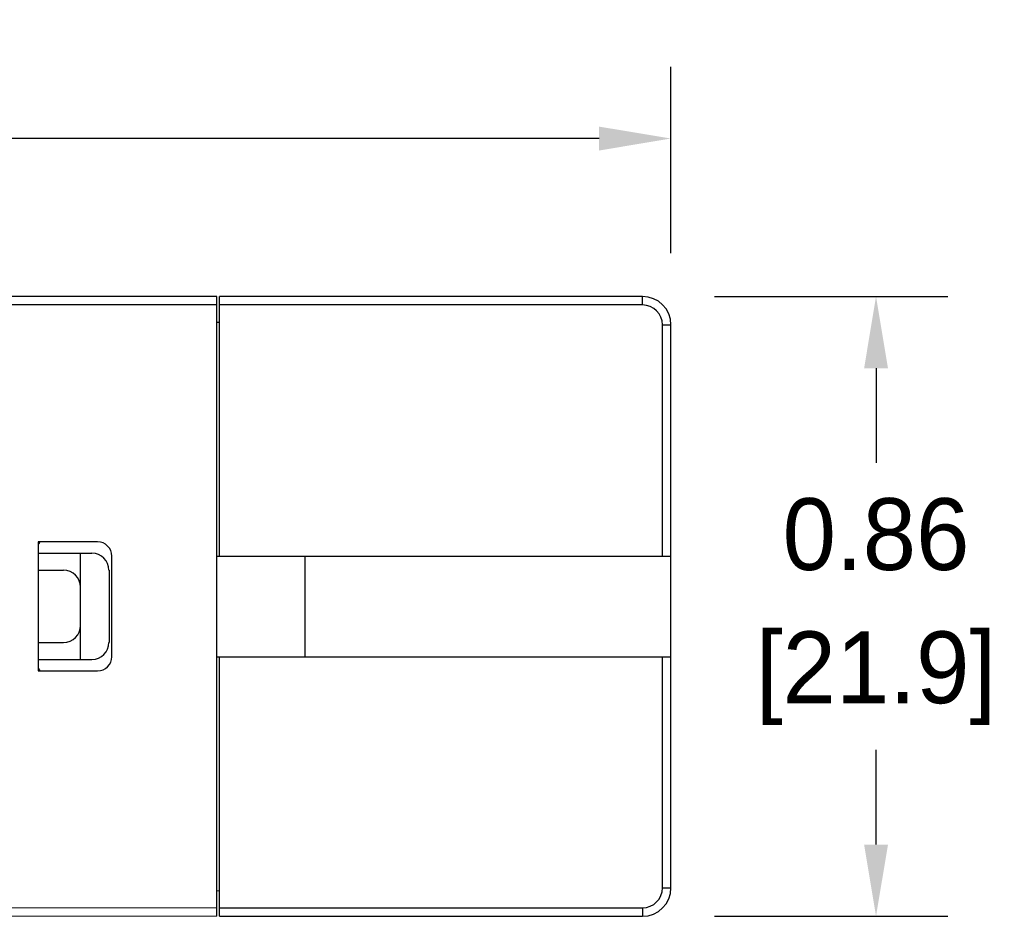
# Model space of a CAD drawing. Header units: inches. Extents: x 516.72 to 526.14, y 504.55 to 512.83.
# Tile 7 of 11: x 522.79 to 524.16, y 506.92 to 508.18. Entities that reach past the tile are written whole.
import ezdxf

# ---------------------------------------------------------------- set-up
doc = ezdxf.new("R2010")
doc.units = ezdxf.units.IN
doc.header["$LTSCALE"] = 8
doc.header["$MEASUREMENT"] = 0
doc.layers.add('Dimensions', color=140, linetype='Continuous')
doc.dimstyles.get("Standard").update_dxf_attribs({"dimtxt": 0.1, "dimasz": 0.1, "dimexe": 0.1, "dimexo": 0.1, "dimgap": 0.05, "dimtad": 0, "dimtih": 1, "dimtoh": 1, "dimzin": 0, "dimdsep": 46, "dimtxsty": 'Standard', "dimcen": 0.3475, "dimclrd": 256, "dimclre": 256, "dimclrt": 256, "dimadec": 0, "dimazin": 0, "dimtfac": 1, "dimtofl": 0, "dimtmove": 0, "dimatfit": 3, "dimfxl": 0, "dimtolj": 1, "dimtzin": 0, "dimarcsym": 0})

# ---------------------------------------------------------------- blocks, each defined once
blk = doc.blocks.new('*D5')
at = {"layer": 'DEFPOINTS', "color": 0}
for p in [(523.6984, 508.0119), (519.7704, 507.8294), (523.6984, 507.7523)]:
    blk.add_point(p, dxfattribs=at)
at = {"layer": 'Dimensions', "lineweight": -2}
for p, q in [((519.7704, 507.9294), (519.7704, 508.1119)), ((523.6984, 507.8523), (523.6984, 508.1119)), ((519.8704, 508.0119), (521.4677, 508.0119)), ((523.5984, 508.0119), (522.0011, 508.0119))]:
    blk.add_line(p, q, dxfattribs=at)
at = {"layer": 'Dimensions'}
for points in [[(519.8704, 508.0285), (519.8704, 507.9952), (519.7704, 508.0119)], [(523.5984, 508.0285), (523.5984, 507.9952), (523.6984, 508.0119)]]:
    blk.add_solid(points, dxfattribs=at)
at = {"layer": 'Dimensions', "char_height": 0.1, "attachment_point": 5}
for s, insert in [('\\A1;3.93', (521.7344, 508.1119)), ('\\A1;[99.8]', (521.7344, 507.9119))]:
    blk.add_mtext(s, dxfattribs=dict(at, insert=insert))
blk = doc.blocks.new('*D10')
at = {"layer": 'DEFPOINTS', "color": 0}
for p in [(523.6589, 507.7918), (523.6589, 506.9282), (523.9841, 506.9282)]:
    blk.add_point(p, dxfattribs=at)
at = {"layer": 'Dimensions', "lineweight": -2}
for p, q in [((523.7589, 507.7918), (524.0841, 507.7918)), ((523.9841, 507.6918), (523.9841, 507.56)), ((523.9841, 507.0282), (523.9841, 507.16)), ((523.7589, 506.9282), (524.0841, 506.9282))]:
    blk.add_line(p, q, dxfattribs=at)
at = {"layer": 'Dimensions'}
for points in [[(523.9675, 507.6918), (524.0008, 507.6918), (523.9841, 507.7918)], [(523.9675, 507.0282), (524.0008, 507.0282), (523.9841, 506.9282)]]:
    blk.add_solid(points, dxfattribs=at)
at = {"layer": 'Dimensions', "char_height": 0.1, "attachment_point": 5}
for s, insert in [('\\A1;0.86', (523.9841, 507.46)), ('\\A1;[21.9]', (523.9841, 507.26))]:
    blk.add_mtext(s, dxfattribs=dict(at, insert=insert))

msp = doc.modelspace()

# ---------------------------------------------------------------- linework, layer by layer
at = {"color": 7, "linetype": 'Continuous'}
for p, q in [((523.0659, 507.7918), (519.7704, 507.7918)), ((523.0659, 506.9282), (523.0659, 507.7918)), ((523.6589, 507.7918), (523.0698, 507.7918)), ((523.0698, 507.4301), (523.0698, 507.7918)), ((523.6589, 507.78), (523.6589, 507.7918)), ((523.0659, 507.78), (519.7704, 507.78)), ((523.6589, 507.78), (523.0698, 507.78)), ((523.0659, 507.7561), (523.0698, 507.7562)), ((523.6866, 507.7523), (523.6984, 507.7523)), ((523.6866, 507.4301), (523.6866, 507.7523)), ((523.6984, 506.9677), (523.6984, 507.7523)), ((522.8998, 507.4498), (522.8168, 507.4498)), ((522.8168, 507.4498), (522.8168, 507.2702)), ((522.8168, 507.434), (522.8919, 507.434)), ((522.8761, 507.286), (522.8761, 507.434)), ((522.9196, 507.2899), (522.9196, 507.4301)), ((523.0659, 507.4301), (523.6984, 507.4301)), ((523.1884, 507.4301), (523.1884, 507.2899)), ((522.8168, 507.4103), (522.8524, 507.4103)), ((522.9157, 507.4103), (522.9157, 507.3097)), ((522.8168, 507.3097), (522.8524, 507.3097)), ((522.8168, 507.286), (522.8919, 507.286)), ((523.0659, 507.2899), (523.6984, 507.2899)), ((523.0698, 506.9282), (523.0698, 507.2899)), ((523.6866, 506.9677), (523.6866, 507.2899)), ((522.8168, 507.2702), (522.8998, 507.2702)), ((523.6866, 506.9677), (523.6984, 506.9677)), ((523.0659, 506.9639), (523.0698, 506.9638)), ((523.0659, 506.9401), (519.7704, 506.9358)), ((523.0698, 506.9401), (523.6589, 506.9401)), ((523.6589, 506.9401), (523.6589, 506.9282)), ((523.0659, 506.9282), (519.7704, 506.924)), ((523.0698, 506.9282), (523.6589, 506.9282))]:
    msp.add_line(p, q, dxfattribs=at)
for centre, radius, start, end in [((523.6589, 507.7523), 0.0395, 0, 90), ((523.6589, 507.7523), 0.0277, 0, 90), ((522.8366, 507.4406), 0.0198, 151.8726, 162.4079), ((522.8998, 507.4301), 0.0198, 0, 90), ((522.8919, 507.4103), 0.0237, 0, 90), ((522.8524, 507.3866), 0.0237, 0, 90), ((522.8524, 507.3334), 0.0237, 270, 0), ((522.8919, 507.3097), 0.0237, 270, 0), ((522.8998, 507.2899), 0.0198, 270, 0), ((522.8366, 507.2794), 0.0198, 197.5921, 208.1274), ((523.6589, 506.9677), 0.0395, 270, 0), ((523.6589, 506.9677), 0.0277, 270, 0)]:
    msp.add_arc(centre, radius, start, end, dxfattribs=at)

# ---------------------------------------------------------------- dimensions: what is measured, and where the dimension line sits
at = {"layer": 'Dimensions'}
dim = msp.add_linear_dim(base=(523.6984, 508.0119), p1=(519.7704, 507.8294), p2=(523.6984, 507.7523), dimstyle='Standard', override={"dimpost": '\\X'}, dxfattribs=at)
dim.commit()
dim.dimension.update_dxf_attribs({"geometry": '*D5', "text_midpoint": (521.7344, 508.0119)})
dim = msp.add_linear_dim(base=(523.9841, 506.9282), p1=(523.6589, 507.7918), p2=(523.6589, 506.9282), angle=90, dimstyle='Standard', override={"dimpost": '\\X'}, dxfattribs=at)
dim.commit()
dim.dimension.update_dxf_attribs({"geometry": '*D10', "text_midpoint": (523.9841, 507.36)})

doc.saveas('drawing.dxf')
